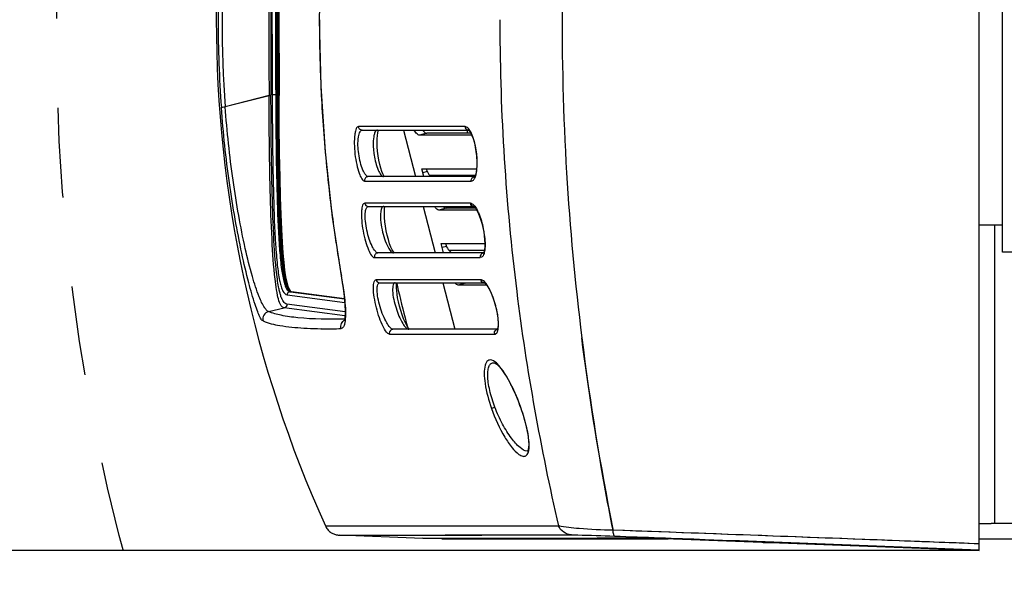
# Model space of a CAD drawing. Header units: millimetres. Extents: x 0 to 420, y 0 to 297.
# Tile 4 of 117: x 72 to 98, y 73 to 88. Entities that reach past the tile are written whole.
import ezdxf

# ---------------------------------------------------------------- set-up
doc = ezdxf.new("R2010")
doc.units = ezdxf.units.MM
doc.header["$LTSCALE"] = 23.1
doc.linetypes.add('DASHED', pattern=[0.2, 0.1, -0.1])
doc.layers.get('0').update_dxf_attribs({"linetype": 'CONTINUOUS'})
doc.layers.add('02___PRT_ALL_AXES', color=7, linetype='CONTINUOUS')
doc.layers.add('DIM_PILOTEES', color=7, linetype='CONTINUOUS')
doc.styles.get("Standard").update_dxf_attribs({"font": 'txt', "width": 0.7})
doc.dimstyles.new('DIMSTYLE_2', dxfattribs={"dimtxt": 2.5, "dimasz": 3.5, "dimexe": 2, "dimexo": 0, "dimtad": 1, "dimdec": 0, "dimlfac": 5, "dimdsep": 46, "dimtxsty": 'STANDARD', "dimblk": '_FILLED', "dimblk1": '_FILLED', "dimblk2": '_FILLED', "dimcen": 0.09, "dimazin": 2, "dimtp": 0.8, "dimtm": 0.8, "dimtfac": 1, "dimtdec": 0, "dimtofl": 0, "dimtmove": 0, "dimatfit": 3, "dimldrblk": '_FILLED', "dimfxl": 1, "dimtolj": 1, "dimarcsym": 0})
doc.dimstyles.new('DIMSTYLE_4', dxfattribs={"dimtxt": 2.5, "dimasz": 3.5, "dimexe": 2, "dimexo": 0, "dimtad": 1, "dimdec": 0, "dimlfac": 5, "dimdsep": 46, "dimtxsty": 'STANDARD', "dimblk": '_FILLED', "dimblk1": '_FILLED', "dimblk2": '_FILLED', "dimcen": 0.09, "dimazin": 2, "dimtp": 0.5, "dimtm": 0.5, "dimtfac": 1, "dimtdec": 0, "dimtofl": 0, "dimtmove": 0, "dimatfit": 3, "dimldrblk": '_FILLED', "dimfxl": 1, "dimtolj": 1, "dimarcsym": 0})
doc.dimstyles.new('DIMSTYLE_5', dxfattribs={"dimtxt": 2.5, "dimasz": 3.5, "dimexe": 2, "dimexo": 0, "dimtad": 1, "dimdsep": 46, "dimtxsty": 'STANDARD', "dimblk": '_FILLED', "dimblk1": '_FILLED', "dimblk2": '_FILLED', "dimcen": 0.09, "dimazin": 2, "dimtp": 0.3, "dimtm": 0.3, "dimtfac": 1, "dimtmove": 0, "dimatfit": 2, "dimldrblk": '_FILLED', "dimfxl": 1, "dimtolj": 1, "dimarcsym": 0})

# ---------------------------------------------------------------- blocks, each defined once
blk = doc.blocks.new('_FILLED')
at = {"color": 0, "linetype": 'BYBLOCK'}
blk.add_solid([(0, 0), (-1, 0.1429), (-1, -0.1429)], dxfattribs=at)
blk = doc.blocks.new('*D8')
at = {"layer": 'DIM_PILOTEES', "color": 2, "linetype": 'CONTINUOUS'}
for p, q in [((113.282, 133.641), (55.448, 133.641)), ((57.448, 133.641), (57.448, 85.834)), ((57.448, 38.026), (57.448, 85.834)), ((109.398, 38.026), (55.448, 38.026))]:
    blk.add_line(p, q, dxfattribs=at)
at = {"layer": 'DIM_PILOTEES', "color": 2, "linetype": 'CONTINUOUS', "xscale": 3.5, "yscale": 3.5, "zscale": 3.5}
for p, rotation in [((57.448, 133.641), 90), ((57.448, 38.026), 270)]:
    blk.add_blockref('_FILLED', p, dxfattribs=dict(at, rotation=rotation))
at = {"layer": 'DIM_PILOTEES', "color": 2, "linetype": 'CONTINUOUS', "insert": (54.323, 88.215), "char_height": 2.5, "width": 8.83929, "attachment_point": 2, "rotation": 90, "line_spacing_factor": 0.9}
blk.add_mtext('{\\ftxt;\\W0.0001;\\H0.0001;\\~}{\\ftxt;\\W2.3571428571;\\H2.5; }{\\ftxt;\\W0.0001;\\H0.0001;\\~}', dxfattribs=at)
blk = doc.blocks.new('*D9')
at = {"layer": 'DIM_PILOTEES', "color": 2, "linetype": 'CONTINUOUS'}
for p, q in [((96.876, 101.345), (67.825, 101.345)), ((69.825, 101.345), (69.825, 87.644)), ((69.825, 73.943), (69.825, 87.644)), ((96.876, 73.943), (67.825, 73.943))]:
    blk.add_line(p, q, dxfattribs=at)
at = {"layer": 'DIM_PILOTEES', "color": 2, "linetype": 'CONTINUOUS', "xscale": 3.5, "yscale": 3.5, "zscale": 3.5}
for p, rotation in [((69.825, 101.345), 90), ((69.825, 73.943), 270)]:
    blk.add_blockref('_FILLED', p, dxfattribs=dict(at, rotation=rotation))
at = {"layer": 'DIM_PILOTEES', "color": 2, "linetype": 'CONTINUOUS', "insert": (66.7, 88.474), "char_height": 2.5, "width": 7.76786, "attachment_point": 2, "rotation": 90, "line_spacing_factor": 0.9}
blk.add_mtext('{\\ftxt;\\W0.0001;\\H0.0001;\\~}{\\ftxt;\\W2.0714285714;\\H2.5; }{\\ftxt;\\W0.0001;\\H0.0001;\\~}', dxfattribs=at)
blk = doc.blocks.new('*D11')
at = {"layer": 'DIM_PILOTEES', "color": 2, "linetype": 'CONTINUOUS'}
for p, q in [((124.376, 87.151), (177.724, 126.633)), ((165.609, 117.667), (124.376, 87.151)), ((83.142, 56.634), (124.376, 87.151))]:
    blk.add_line(p, q, dxfattribs=at)
at = {"layer": 'DIM_PILOTEES', "color": 2, "linetype": 'CONTINUOUS', "xscale": 3.5, "yscale": 3.5, "zscale": 3.5}
for p, rotation in [((165.609, 117.667), 36.504704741), ((83.142, 56.634), 216.504704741)]:
    blk.add_blockref('_FILLED', p, dxfattribs=dict(at, rotation=rotation))
at = {"layer": 'DIM_PILOTEES', "color": 2, "linetype": 'CONTINUOUS', "insert": (167.444, 122.913), "char_height": 2.5, "width": 15.71429, "attachment_point": 1, "rotation": 36.5047, "line_spacing_factor": 0.9}
blk.add_mtext('{\\ftxt;\\W0.0001;\\H0.0001;\\~}{\\ftxt;\\W0.7857142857;\\H2.5; }{\\ftxt;\\W0.0001;\\H0.0001;\\~}{\\ftxt;\\W0.0001;\\H0.0001;\\~}{\\ftxt;\\W1.3333333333;\\H2.5; }{\\ftxt;\\W0.0001;\\H0.0001;\\~}{\\ftxt;\\W0.0001;\\H0.0001;\\~}{\\ftxt;\\W2.0714285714;\\H2.5; }{\\ftxt;\\W0.0001;\\H0.0001;\\~}', dxfattribs=at)

msp = doc.modelspace()

# ---------------------------------------------------------------- linework, layer by layer
at = {"color": 7, "linetype": 'CONTINUOUS'}
for p, q in [((96.8756, 73.9433), (96.8756, 101.3454)), ((78.5559, 85.6836), (77.425, 85.398)), ((78.5559, 85.6838), (77.4251, 85.3978)), ((78.5558, 85.7013), (78.5559, 85.6839)), ((78.6052, 85.6868), (78.6052, 85.7015)), ((78.727, 85.7044), (78.7272, 85.6675)), ((78.727, 85.7044), (78.7271, 85.6675)), ((78.7564, 85.6952), (78.7565, 85.6676)), ((78.7818, 85.6906), (78.7819, 85.6678)), ((78.8073, 85.6896), (78.7818, 85.6906)), ((83.6124, 84.8857), (80.8631, 84.8857)), ((80.9601, 84.7944), (83.7019, 84.7944)), ((82.0211, 84.7944), (82.3301, 83.5944)), ((82.6269, 84.7132), (82.4412, 84.6614)), ((83.7882, 84.6614), (82.4412, 84.6614)), ((83.6791, 84.7132), (83.6791, 84.7946)), ((83.7073, 84.7944), (83.7057, 84.7944)), ((83.8569, 83.5944), (81.1181, 83.5944)), ((82.5507, 83.5944), (82.4979, 83.799)), ((82.4979, 83.799), (83.9125, 83.799)), ((82.6348, 83.7262), (82.5246, 83.6955)), ((82.7077, 83.6197), (82.7321, 83.5944)), ((83.8724, 83.6197), (82.7077, 83.6197)), ((83.8599, 83.5973), (83.8569, 83.5934)), ((83.866, 83.5943), (83.8687, 83.5944)), ((81.0216, 83.4812), (83.7743, 83.4812)), ((83.749, 82.9098), (81.0235, 82.9098)), ((81.1198, 82.8247), (83.8389, 82.8247)), ((82.5284, 82.8247), (82.8375, 81.6247)), ((83.6791, 82.7813), (83.6791, 82.8247)), ((83.7756, 82.7813), (83.7756, 82.825)), ((83.8392, 82.825), (83.8383, 82.8252)), ((83.8433, 82.8247), (83.8417, 82.8248)), ((83.1245, 82.7813), (82.9388, 82.7295)), ((83.9151, 82.7295), (82.9388, 82.7295)), ((97.4756, 82.3444), (96.8756, 82.3444)), ((83.058, 81.6247), (82.9955, 81.8671)), ((82.9955, 81.8671), (84.122, 81.8671)), ((84.099, 81.6247), (81.3701, 81.6247)), ((83.1324, 81.7943), (83.0222, 81.7636)), ((83.2053, 81.6878), (83.2659, 81.6247)), ((84.1059, 81.6878), (83.2053, 81.6878)), ((84.099, 81.6247), (84.0971, 81.6247)), ((81.2745, 81.5054), (84.0054, 81.5054)), ((80.423, 81.0268), (80.4178, 81.0343)), ((84.0199, 80.934), (81.3154, 80.934)), ((81.4106, 80.8551), (84.109, 80.8551)), ((83.0357, 80.8551), (83.3448, 79.6551)), ((83.6221, 80.8495), (83.4364, 80.7977)), ((84.167, 80.7977), (83.4364, 80.7977)), ((84.1088, 80.8555), (84.1081, 80.8556)), ((84.1132, 80.8551), (84.1118, 80.8551)), ((79.0225, 80.543), (80.5073, 80.3474)), ((79.1147, 80.6318), (79.0883, 80.6725)), ((79.0991, 80.6438), (79.0992, 80.6437)), ((79.1042, 80.639), (79.0991, 80.6438)), ((79.1147, 80.6318), (79.1042, 80.639)), ((79.1049, 80.6229), (80.4998, 80.4392)), ((79.1344, 80.6219), (79.1049, 80.6229)), ((79.1383, 80.6215), (79.1344, 80.6219)), ((80.4995, 80.4421), (79.1344, 80.6219)), ((80.5176, 80.1056), (79.0159, 80.3034)), ((78.5426, 80.1114), (78.9421, 80.2068)), ((80.5143, 79.9998), (78.9421, 80.2068)), ((79.8933, 79.6709), (79.9493, 79.6702)), ((79.8961, 79.6717), (79.9493, 79.6702)), ((81.6621, 79.5295), (84.374, 79.5295)), ((84.4495, 79.6551), (81.7563, 79.6551)), ((86.6255, 79.4328), (86.6254, 79.4329)), ((84.354, 78.7931), (84.3543, 78.7931)), ((85.2161, 76.5081), (85.218, 76.5107)), ((85.2211, 76.5107), (85.2183, 76.5107)), ((80.0115, 74.579), (83.0156, 74.5804)), ((83.0156, 74.5804), (86.0238, 74.5804)), ((87.4271, 74.4973), (87.4327, 74.4693)), ((87.4272, 74.4977), (87.4327, 74.4693)), ((88.676, 74.4256), (87.4325, 74.4712)), ((96.8756, 74.6444), (97.1862, 74.6444)), ((98.2098, 74.6444), (97.2845, 74.6444)), ((80.3604, 74.3446), (80.3613, 74.3446)), ((82.5262, 74.2579), (80.3611, 74.341)), ((80.3618, 74.3446), (82.5121, 74.3464)), ((82.2921, 74.3436), (83.1007, 74.345)), ((82.5121, 74.3464), (82.9561, 74.3467)), ((82.9501, 74.2574), (82.526, 74.2579)), ((83.2033, 74.2576), (82.9501, 74.2574)), ((82.9561, 74.3467), (83.1012, 74.3468)), ((88.1767, 74.262), (82.9653, 74.2575)), ((83.0156, 74.2444), (88.8502, 74.2444)), ((83.1012, 74.3468), (86.3552, 74.3495)), ((88.9934, 74.2393), (88.8523, 74.2443)), ((96.8756, 74.2444), (98.4255, 74.2444)), ((91.3156, 74.1438), (91.3049, 74.1545)), ((91.5901, 74.1439), (91.3156, 74.1438)), ((96.2826, 73.9662), (96.8756, 73.9433))]:
    msp.add_line(p, q, dxfattribs=at)
at = {"color": 3, "linetype": 'CONTINUOUS'}
for p, q in [((83.7633, 84.7132), (82.6269, 84.7132)), ((83.8814, 82.7813), (83.1245, 82.7813)), ((83.257, 81.6247), (83.2537, 81.6375)), ((84.1173, 80.8495), (83.6221, 80.8495))]:
    msp.add_line(p, q, dxfattribs=at)
at = {"color": 7, "linetype": 'CONTINUOUS'}
for points in [[(80.4178, 94.2544), (80.185, 92.7304), (79.9996, 91.0455), (79.8878, 89.3456), (79.8506, 87.638), (79.8883, 85.9303), (80.0007, 84.2305), (80.1866, 82.5458), (80.4178, 81.0343)], [(79.0883, 80.6725), (79.0531, 80.7585), (79.0207, 80.874), (78.9924, 81.0124), (78.9667, 81.1782), (78.9431, 81.3777), (78.9211, 81.6156), (78.9008, 81.9003), (78.8823, 82.2342), (78.8659, 82.6182), (78.8514, 83.0651), (78.8391, 83.5771), (78.8287, 84.1913), (78.8204, 84.9523), (78.816, 85.6887)], [(81.4914, 83.6631), (81.4642, 83.7291), (81.4368, 83.8128), (81.4107, 83.9115), (81.3879, 84.0197), (81.3692, 84.1339), (81.3554, 84.2494), (81.3468, 84.3627), (81.3435, 84.4701), (81.3454, 84.5678), (81.352, 84.6535), (81.3621, 84.7216), (81.3739, 84.7702), (81.383, 84.7944)], [(83.7039, 84.7946), (83.7029, 84.7947), (83.7018, 84.7945)], [(83.7018, 84.7945), (83.713, 84.7853), (83.7352, 84.7591), (83.7618, 84.7162), (83.7911, 84.6554), (83.8205, 84.5783), (83.8478, 84.4882), (83.8719, 84.3882), (83.8915, 84.2832), (83.9061, 84.1758), (83.9155, 84.0694), (83.9195, 83.9673), (83.9181, 83.8723), (83.9116, 83.7874), (83.9006, 83.7143), (83.8867, 83.6576), (83.8725, 83.6199), (83.8599, 83.5973)], [(81.5319, 83.5944), (81.5309, 83.5954), (81.515, 83.6183), (81.4914, 83.6631)], [(81.7342, 81.7043), (81.7013, 81.7752), (81.6672, 81.8641), (81.634, 81.968), (81.6039, 82.0808), (81.578, 82.1987), (81.5573, 82.3165), (81.5424, 82.4305), (81.5334, 82.5377), (81.5303, 82.6322), (81.5325, 82.7106), (81.5385, 82.7707), (81.5466, 82.8124), (81.5505, 82.8247)], [(83.8383, 82.8252), (83.8399, 82.824), (83.8538, 82.8131), (83.8785, 82.7855), (83.9093, 82.7403), (83.9444, 82.675), (83.9806, 82.5921), (84.0149, 82.4968), (84.046, 82.392), (84.0725, 82.2822), (84.0938, 82.1711), (84.1092, 82.063), (84.1186, 81.9607), (84.122, 81.8667), (84.1196, 81.785), (84.1122, 81.7177), (84.1017, 81.6679), (84.0966, 81.6517)], [(81.7864, 81.6247), (81.782, 81.6291), (81.7624, 81.6554), (81.7342, 81.7043)], [(80.4178, 81.0343), (80.4291, 80.9681), (80.4601, 80.7685), (80.4847, 80.5823), (80.5024, 80.414), (80.5133, 80.2666), (80.5179, 80.1419), (80.517, 80.0409), (80.5119, 79.9633), (80.5062, 79.9198)], [(82.1286, 79.7171), (82.098, 79.77), (82.0641, 79.8381), (82.0276, 79.9224), (81.9889, 80.0253), (81.9518, 80.1391), (81.9193, 80.2547), (81.8925, 80.3676), (81.8722, 80.4705), (81.8577, 80.5642), (81.8483, 80.6486), (81.8438, 80.7215), (81.8436, 80.7822), (81.8469, 80.8283), (81.8496, 80.8467)], [(84.1081, 80.8556), (84.1121, 80.8534), (84.1297, 80.84), (84.16, 80.8076), (84.1978, 80.7548), (84.2404, 80.6812), (84.2845, 80.5894), (84.3271, 80.4845), (84.3662, 80.3704), (84.4, 80.2533), (84.4275, 80.1372), (84.448, 80.0267), (84.4612, 79.9251), (84.4673, 79.8348), (84.4667, 79.7609), (84.461, 79.7057), (84.4529, 79.6698), (84.4495, 79.6601)], [(82.1767, 79.6551), (82.1729, 79.6585), (82.1543, 79.68), (82.1286, 79.7171)], [(84.3541, 78.7931), (84.363, 78.7917), (84.3908, 78.7799), (84.4307, 78.7523), (84.484, 78.7027), (84.5465, 78.6304), (84.6157, 78.5352), (84.6893, 78.419), (84.7647, 78.2844), (84.8399, 78.1348), (84.9125, 77.975), (84.981, 77.809), (85.0434, 77.6419), (85.0541, 77.6115)], [(85.0541, 77.6115), (85.1104, 77.4403), (85.1554, 77.286), (85.1923, 77.1401), (85.2208, 77.0049), (85.2407, 76.8829), (85.2522, 76.776), (85.2556, 76.6861), (85.2521, 76.6138), (85.2432, 76.5611), (85.2332, 76.5303), (85.2228, 76.5123), (85.2161, 76.5081)], [(80.0115, 74.579), (80.0175, 74.5665), (80.0312, 74.5412), (80.0464, 74.5173), (80.063, 74.4949), (80.0809, 74.474), (80.0998, 74.4548), (80.1195, 74.4371), (80.14, 74.4212), (80.161, 74.4069), (80.1823, 74.3942), (80.2038, 74.3832), (80.2253, 74.3737), (80.2466, 74.3657), (80.2676, 74.3592), (80.2882, 74.354), (80.3076, 74.3501), (80.3255, 74.3475), (80.3406, 74.3458), (80.3508, 74.3451), (80.3578, 74.3447), (80.3604, 74.3446)], [(80.3613, 74.3446), (80.3635, 74.341), (80.4653, 74.3407), (80.7095, 74.3408), (81.0957, 74.3414), (81.6236, 74.3423), (82.2921, 74.3436)], [(82.9653, 74.2575), (82.8423, 74.2574), (82.6167, 74.2574), (82.5262, 74.2616)], [(83.1007, 74.345), (84.0481, 74.3466), (85.1327, 74.3481), (86.3552, 74.3495)], [(88.1767, 74.262), (87.0176, 74.2614), (85.99, 74.2606), (85.0936, 74.2598), (84.3296, 74.2589), (83.6993, 74.2582), (83.2033, 74.2576)]]:
    msp.add_lwpolyline(points, dxfattribs=at)
at = {"color": 2, "linetype": 'DASHED'}
msp.add_circle((124.3756, 87.1508), 51.2978, dxfattribs=at)
at = {"color": 7, "linetype": 'CONTINUOUS'}
for centre, radius, start, end in [((108.8938, 87.6444), 31.7, 155.6627, 204.33757), ((107.9969, 87.6443), 30.755, 175.77217, 179.99993), ((107.7608, 87.6444), 30.4188, 175.76464, 184.2353), ((566.1672, 87.6422), 487.6153, 179.771413, 180.228057), ((563.5397, 87.6443), 484.9384, 179.770427, 180.229553), ((561.7163, 87.6443), 483.0845, 179.769557, 180.23042), ((561.1926, 87.6443), 482.4696, 179.769602, 180.230379), ((561.2337, 87.6443), 482.4812, 179.768634, 180.231457), ((561.3488, 87.6443), 482.571, 179.768175, 180.231968), ((561.4932, 87.6441), 482.6899, 179.768079, 180.232005), ((561.8196, 87.6443), 483.0079, 179.768139, 180.232002), ((107.9971, 87.6444), 30.7551, 180.00008, 184.22778), ((118.9368, 87.6491), 39.0823, 180.00689, 180.77104), ((141.4919, 87.6444), 56.9815, 180.00002, 180.14295), ((118.9251, 87.6487), 39.0706, 180.77081, 181.96005), ((118.7848, 87.6438), 38.9302, 181.95982, 183.02145), ((118.6362, 87.6363), 38.7815, 183.02196, 184.34197), ((118.6079, 87.634), 38.7531, 184.3417, 185.78715), ((118.4639, 87.6193), 38.6083, 185.78706, 186.95672), ((81.1222, 83.4943), 0.1015, 179.94178, 187.3785), ((83.8796, 83.4945), 0.1061, 180.05245, 187.16194), ((118.2869, 87.5977), 38.43, 186.95668, 188.04027), ((118.0632, 87.5661), 38.204, 188.04039, 188.83867), ((117.7633, 87.5192), 37.9005, 188.83822, 189.86383), ((81.3744, 81.5246), 0.1017, 179.93831, 190.91747), ((84.1094, 81.5248), 0.1057, 180.03404, 190.58847), ((69.4985, 79.1439), 11.0856, 8.77849, 9.77822), ((111.6498, 87.6538), 30.5706, 192.86697, 193.22503), ((79.1167, 80.7125), 0.0904, 254.58501, 262.52877), ((111.6586, 87.6559), 30.5797, 193.22515, 195.04906), ((78.5945, 79.9179), 0.2004, 105.00662, 194.2768), ((79.9616, 88.3977), 8.7259, 266.6356, 267.20793), ((80.0433, 90.1593), 10.4895, 267.23099, 269.18059), ((80.1149, 94.9232), 15.2539, 269.37782, 271.12068), ((81.7614, 79.5551), 0.1025, 179.99339, 194.45093), ((84.4762, 79.5552), 0.1053, 180.03412, 194.10265), ((84.4661, 79.5652), 0.09, 91.26853, 99.97045), ((154.9999, 88.0052), 68.9097, 187.146008, 191.304505), ((-44.8408, -3611.5573), 3688.3991, 87.798028, 87.944816), ((87.4133, 35.5416), 38.7291, 88.2494, 88.56477), ((86.6087, 9.3584), 64.9247, 88.019631, 88.245584), ((-24.3473, -3047.8522), 3124.1481, 87.7871395, 87.9209161)]:
    msp.add_arc(centre, radius, start, end, dxfattribs=at)
for points, knots in [([(86.1161, 88.1367), (86.1082, 86.6552), (86.1787, 83.7459), (86.4489, 80.8482), (86.6255, 79.4329)], [0, 0, 0, 0, 0.5095065, 1, 1, 1, 1]), ([(84.5106, 87.5022), (84.5163, 85.2076), (84.7899, 80.8597), (85.5632, 76.577), (86.0237, 74.5805)], [0, 0, 0, 0, 0.5282738, 1, 1, 1, 1]), ([(78.5559, 85.6839), (78.5621, 85.6841), (78.5785, 85.6851), (78.5955, 85.6837), (78.6052, 85.6868)], [0, 0, 0, 0, 0.3789093, 1, 1, 1, 1]), ([(78.7274, 80.8187), (78.6823, 81.1545), (78.6302, 81.9062), (78.5705, 83.5282), (78.5596, 84.813), (78.5559, 85.6839)], [0, 0, 0, 0, 0.2087079, 0.463535, 1, 1, 1, 1]), ([(78.7702, 80.9471), (78.7238, 81.2778), (78.6736, 82.0134), (78.6185, 83.5936), (78.6086, 84.8414), (78.6052, 85.6868)], [0, 0, 0, 0, 0.2111738, 0.4654723, 1, 1, 1, 1]), ([(78.727, 85.7044), (78.7068, 85.7044), (78.6768, 85.7024), (78.6455, 85.7047), (78.6357, 85.7016)], [0, 0, 0, 0, 0.6621791, 1, 1, 1, 1]), ([(78.6357, 85.7016), (78.6375, 85.2622), (78.6435, 84.388), (78.6663, 83.1014), (78.7031, 82.0767), (78.7605, 81.354), (78.802, 81.0439), (78.8296, 80.9121)], [0, 0, 0, 0, 0.2747813, 0.5466259, 0.8047332, 0.9157666, 1, 1, 1, 1]), ([(78.7271, 85.6675), (78.7291, 85.2084), (78.7356, 84.2979), (78.7612, 82.9714), (78.8016, 81.9376), (78.8677, 81.2449), (78.9149, 80.9683), (78.9463, 80.8591)], [0, 0, 0, 0, 0.2857781, 0.5667274, 0.8259927, 0.9292999, 1, 1, 1, 1]), ([(78.7565, 85.6676), (78.7585, 85.1849), (78.7659, 84.228), (78.7887, 83.0451), (78.8254, 82.1419), (78.8638, 81.5546), (78.9173, 81.1), (78.9725, 80.8493), (79.0093, 80.7604)], [0, 0, 0, 0, 0.2941089, 0.5830909, 0.7207513, 0.8449724, 0.9413667, 1, 1, 1, 1]), ([(78.7819, 85.6678), (78.7839, 85.1825), (78.7913, 84.2202), (78.8143, 83.0306), (78.8517, 82.1223), (78.8907, 81.5329), (78.945, 81.0789), (79.0011, 80.8296), (79.0385, 80.7422)], [0, 0, 0, 0, 0.2945531, 0.5841015, 0.7220602, 0.8463768, 0.9422849, 1, 1, 1, 1]), ([(79.0663, 80.7147), (79.0285, 80.803), (78.9719, 81.054), (78.9173, 81.5112), (78.8777, 82.1048), (78.8399, 83.022), (78.8167, 84.2249), (78.8093, 85.1984), (78.8073, 85.6896)], [0, 0, 0, 0, 0.0577047, 0.1531437, 0.2770767, 0.4149397, 0.7048382, 1, 1, 1, 1]), ([(78.8093, 85.6895), (78.8109, 85.6894), (78.8126, 85.6888), (78.8158, 85.6893), (78.8159, 85.6887)], [0, 0, 0, 0, 0.7265409, 1, 1, 1, 1]), ([(77.3256, 85.377), (77.3265, 85.3801), (77.3393, 85.383), (77.3691, 85.3916), (77.4017, 85.395), (77.4251, 85.3978)], [0, 0, 0, 0, 0.0937209, 0.3087718, 1, 1, 1, 1]), ([(78.4002, 79.8692), (78.3852, 79.8753), (78.353, 79.9109), (78.3092, 79.9904), (78.2537, 80.1216), (78.1529, 80.4116), (78.0123, 80.916), (77.8406, 81.652), (77.6738, 82.5132), (77.5272, 83.441), (77.4084, 84.4015), (77.3498, 85.0504), (77.3256, 85.377)], [0, 0, 0, 0, 0.0086227, 0.0241728, 0.0487322, 0.0839337, 0.1875458, 0.3267047, 0.4856401, 0.6537158, 0.8259126, 1, 1, 1, 1]), ([(78.5426, 80.1114), (78.5256, 80.1159), (78.4867, 80.1453), (78.3965, 80.2687), (78.2661, 80.5631), (78.1002, 81.0753), (77.9282, 81.7767), (77.7643, 82.6061), (77.5714, 83.8236), (77.4719, 84.7632), (77.425, 85.398)], [0, 0, 0, 0, 0.0096731, 0.0256178, 0.0841794, 0.1849672, 0.3221498, 0.4808405, 0.6498903, 1, 1, 1, 1]), ([(80.8631, 84.8857), (80.837, 84.8856), (80.8013, 84.8339), (80.7806, 84.7619), (80.7569, 84.6316), (80.7508, 84.4335), (80.7685, 84.1736), (80.8095, 83.9183), (80.8707, 83.6991), (80.9286, 83.5575), (80.9927, 83.4812), (81.0216, 83.4812)], [0, 0, 0, 0, 0.052296, 0.0982307, 0.1581182, 0.3130621, 0.4955917, 0.6773357, 0.8324827, 0.9422358, 1, 1, 1, 1]), ([(80.9601, 84.7944), (80.9357, 84.7943), (80.8863, 84.8147), (80.8651, 84.8625), (80.8631, 84.8857)], [0, 0, 0, 0, 0.5122981, 1, 1, 1, 1]), ([(83.7057, 84.7944), (83.6813, 84.7948), (83.6335, 84.8168), (83.6142, 84.8635), (83.6124, 84.8857)], [0, 0, 0, 0, 0.5232764, 1, 1, 1, 1]), ([(83.8126, 84.6232), (83.792, 84.6805), (83.7526, 84.7723), (83.6872, 84.8565), (83.6517, 84.8751)], [0, 0, 0, 0, 0.6026411, 1, 1, 1, 1]), ([(81.1181, 83.5944), (81.0908, 83.5944), (81.0276, 83.6547), (80.9679, 83.7791), (80.9067, 83.9656), (80.8546, 84.2494), (80.8382, 84.5009), (80.8775, 84.689), (80.8994, 84.7531), (80.9357, 84.7943), (80.9601, 84.7944)], [0, 0, 0, 0, 0.0626774, 0.1736546, 0.3277686, 0.507273, 0.83886, 0.898086, 0.9439363, 1, 1, 1, 1]), ([(81.2619, 84.653), (81.2568, 84.6287), (81.2396, 84.5113), (81.242, 84.3919), (81.2495, 84.2985)], [0, 0, 0, 0, 0.209614, 1, 1, 1, 1]), ([(81.3516, 84.7943), (81.342, 84.7943), (81.3127, 84.7829), (81.2811, 84.7293), (81.268, 84.6821), (81.2619, 84.653)], [0, 0, 0, 0, 0.1631279, 0.4967885, 1, 1, 1, 1]), ([(82.4412, 84.6614), (82.4168, 84.6614), (82.3583, 84.7056), (82.3231, 84.7586), (82.3019, 84.7938)], [0, 0, 0, 0, 0.3720565, 1, 1, 1, 1]), ([(83.9133, 83.7375), (83.9332, 83.8851), (83.9215, 84.1868), (83.8633, 84.4822), (83.8126, 84.6232)], [0, 0, 0, 0, 0.498385, 1, 1, 1, 1]), ([(81.2495, 84.2985), (81.2535, 84.2489), (81.2756, 84.0668), (81.3186, 83.8854), (81.3719, 83.7625)], [0, 0, 0, 0, 0.2709525, 1, 1, 1, 1]), ([(81.1181, 83.5944), (81.0927, 83.5944), (81.0403, 83.5717), (81.0208, 83.5193), (81.0208, 83.4944)], [0, 0, 0, 0, 0.5051637, 1, 1, 1, 1]), ([(81.3719, 83.7625), (81.3909, 83.7186), (81.4216, 83.6538), (81.4848, 83.5943), (81.5119, 83.5943)], [0, 0, 0, 0, 0.6381958, 1, 1, 1, 1]), ([(82.6082, 83.799), (82.6125, 83.7822), (82.6338, 83.7167), (82.6721, 83.6567), (82.7077, 83.6197)], [0, 0, 0, 0, 0.2525354, 1, 1, 1, 1]), ([(83.7735, 83.4944), (83.7734, 83.5181), (83.7907, 83.569), (83.8408, 83.5936), (83.866, 83.5943)], [0, 0, 0, 0, 0.4844793, 1, 1, 1, 1]), ([(83.7743, 83.4812), (83.7873, 83.4812), (83.8255, 83.4935), (83.8708, 83.5574), (83.889, 83.6158), (83.8975, 83.6512)], [0, 0, 0, 0, 0.1746792, 0.5101022, 1, 1, 1, 1]), ([(81.0235, 82.9098), (80.9982, 82.9079), (80.9646, 82.8571), (80.9496, 82.7836), (80.9349, 82.6514), (80.9429, 82.4518), (80.9782, 82.1921), (81.0363, 81.9388), (81.1107, 81.7207), (81.1783, 81.5826), (81.2449, 81.5039), (81.2745, 81.5054)], [0, 0, 0, 0, 0.0504589, 0.0958637, 0.1557819, 0.3110592, 0.4933651, 0.6744903, 0.8298574, 0.9409913, 1, 1, 1, 1]), ([(81.0235, 82.9098), (81.0266, 82.8882), (81.0486, 82.8438), (81.0959, 82.8247), (81.1198, 82.8247)], [0, 0, 0, 0, 0.4777029, 1, 1, 1, 1]), ([(81.3701, 81.6247), (81.342, 81.6247), (81.2766, 81.6851), (81.2073, 81.8075), (81.1332, 81.992), (81.0747, 82.2094), (81.0392, 82.4319), (81.0311, 82.6037), (81.0459, 82.7169), (81.0616, 82.7817), (81.0961, 82.8248), (81.1198, 82.8247)], [0, 0, 0, 0, 0.0639539, 0.1766797, 0.3312201, 0.5102327, 0.6897447, 0.8423144, 0.901141, 0.9462228, 1, 1, 1, 1]), ([(81.5142, 82.8247), (81.505, 82.8247), (81.4771, 82.8139), (81.4497, 82.7606), (81.4405, 82.7149), (81.4367, 82.6867)], [0, 0, 0, 0, 0.163208, 0.4931369, 1, 1, 1, 1]), ([(82.9388, 82.7295), (82.9193, 82.7295), (82.8722, 82.7587), (82.8419, 82.7982), (82.8242, 82.8237)], [0, 0, 0, 0, 0.3858043, 1, 1, 1, 1]), ([(83.8417, 82.8248), (83.818, 82.8252), (83.7722, 82.8455), (83.752, 82.889), (83.749, 82.9098)], [0, 0, 0, 0, 0.5299631, 1, 1, 1, 1]), ([(83.749, 82.9098), (83.7813, 82.9098), (83.8579, 82.8533), (83.8996, 82.7816), (83.9241, 82.7352)], [0, 0, 0, 0, 0.3814936, 1, 1, 1, 1]), ([(81.4367, 82.6867), (81.4275, 82.6179), (81.4304, 82.4612), (81.4784, 82.1509), (81.551, 81.9119), (81.6267, 81.7719)], [0, 0, 0, 0, 0.2205913, 0.4936221, 1, 1, 1, 1]), ([(83.9671, 82.6437), (84.0192, 82.52), (84.093, 82.2554), (84.1282, 81.9828), (84.1284, 81.8439)], [0, 0, 0, 0, 0.4914675, 1, 1, 1, 1]), ([(83.1058, 81.8671), (83.1101, 81.8503), (83.1314, 81.7848), (83.1697, 81.7249), (83.2053, 81.6878)], [0, 0, 0, 0, 0.2525354, 1, 1, 1, 1]), ([(84.1284, 81.8439), (84.1285, 81.777), (84.1223, 81.6696), (84.0872, 81.5587), (84.0574, 81.5287)], [0, 0, 0, 0, 0.6127213, 1, 1, 1, 1]), ([(81.3701, 81.6247), (81.3444, 81.6248), (81.292, 81.6018), (81.2727, 81.5494), (81.2727, 81.5247)], [0, 0, 0, 0, 0.510149, 1, 1, 1, 1]), ([(81.6267, 81.7719), (81.6477, 81.7332), (81.6819, 81.6757), (81.7423, 81.6247), (81.7679, 81.6247)], [0, 0, 0, 0, 0.6321226, 1, 1, 1, 1]), ([(84.0971, 81.6247), (84.0878, 81.6245), (84.0553, 81.619), (84.0276, 81.5951), (84.0164, 81.5747)], [0, 0, 0, 0, 0.2863392, 1, 1, 1, 1]), ([(78.9421, 80.2068), (78.8837, 80.2167), (78.8165, 80.3554), (78.7667, 80.5577), (78.7403, 80.7221), (78.7274, 80.8187)], [0, 0, 0, 0, 0.267799, 0.5597281, 1, 1, 1, 1]), ([(78.8139, 80.6915), (78.8099, 80.7105), (78.793, 80.7953), (78.7795, 80.8807), (78.7702, 80.9471)], [0, 0, 0, 0, 0.2242963, 1, 1, 1, 1]), ([(78.8296, 80.9121), (78.8335, 80.8936), (78.8476, 80.83), (78.8648, 80.7669), (78.8802, 80.7232)], [0, 0, 0, 0, 0.2888176, 1, 1, 1, 1]), ([(78.9463, 80.8591), (78.9492, 80.8491), (78.9599, 80.8135), (78.9725, 80.7783), (78.9831, 80.7537)], [0, 0, 0, 0, 0.2799184, 1, 1, 1, 1]), ([(80.4542, 80.8357), (80.4655, 80.7626), (80.5015, 80.5076), (80.5269, 80.2503), (80.5275, 80.0666)], [0, 0, 0, 0, 0.2868585, 1, 1, 1, 1]), ([(81.6621, 79.5295), (81.6314, 79.5295), (81.5622, 79.6057), (81.4847, 79.7442), (81.3967, 79.9596), (81.3214, 80.211), (81.2682, 80.4701), (81.2454, 80.6704), (81.2509, 80.8054), (81.2597, 80.8781), (81.2906, 80.934), (81.3154, 80.934)], [0, 0, 0, 0, 0.0602834, 0.1730799, 0.3285634, 0.5089164, 0.6908454, 0.8464727, 0.9063128, 0.9513494, 1, 1, 1, 1]), ([(81.3154, 80.934), (81.3196, 80.9139), (81.3422, 80.8728), (81.3874, 80.8551), (81.4106, 80.8551)], [0, 0, 0, 0, 0.4683146, 1, 1, 1, 1]), ([(81.7563, 79.6551), (81.7272, 79.6551), (81.6592, 79.716), (81.5803, 79.8365), (81.4927, 80.0193), (81.4171, 80.2346), (81.3636, 80.4564), (81.3406, 80.6292), (81.346, 80.7446), (81.3552, 80.81), (81.3877, 80.8551), (81.4106, 80.8551)], [0, 0, 0, 0, 0.0653213, 0.180029, 0.3350966, 0.5135838, 0.692792, 0.8455699, 0.9042208, 0.9486324, 1, 1, 1, 1]), ([(81.8096, 80.8551), (81.7849, 80.8551), (81.7516, 80.8032), (81.7441, 80.7318), (81.7427, 80.6798), (81.7439, 80.6508)], [0, 0, 0, 0, 0.326509, 0.6166755, 1, 1, 1, 1]), ([(83.4364, 80.7977), (83.4222, 80.7977), (83.3884, 80.8133), (83.3642, 80.8383), (83.3507, 80.854)], [0, 0, 0, 0, 0.4072551, 1, 1, 1, 1]), ([(84.1118, 80.8551), (84.0889, 80.8555), (84.045, 80.8741), (84.024, 80.9146), (84.0199, 80.934)], [0, 0, 0, 0, 0.5368341, 1, 1, 1, 1]), ([(84.2598, 80.6584), (84.2303, 80.7198), (84.1761, 80.8176), (84.0972, 80.9065), (84.0563, 80.9252)], [0, 0, 0, 0, 0.6025095, 1, 1, 1, 1]), ([(78.8481, 80.5536), (78.8451, 80.5639), (78.8323, 80.6095), (78.8215, 80.6557), (78.8139, 80.6915)], [0, 0, 0, 0, 0.227068, 1, 1, 1, 1]), ([(78.8932, 80.4291), (78.8892, 80.4378), (78.8717, 80.4784), (78.8578, 80.5204), (78.8481, 80.5536)], [0, 0, 0, 0, 0.2174138, 1, 1, 1, 1]), ([(78.8802, 80.7232), (78.8901, 80.6952), (78.9175, 80.6253), (78.9744, 80.5493), (79.0225, 80.543)], [0, 0, 0, 0, 0.3795525, 1, 1, 1, 1]), ([(78.9831, 80.7537), (78.991, 80.7354), (79.0152, 80.685), (79.0568, 80.6353), (79.0927, 80.6254)], [0, 0, 0, 0, 0.3492888, 1, 1, 1, 1]), ([(79.0093, 80.7604), (79.0158, 80.7445), (79.0373, 80.6981), (79.0685, 80.6525), (79.0981, 80.6347)], [0, 0, 0, 0, 0.3313334, 1, 1, 1, 1]), ([(79.0385, 80.7422), (79.0432, 80.7313), (79.0594, 80.6964), (79.0802, 80.6628), (79.099, 80.6436)], [0, 0, 0, 0, 0.3045026, 1, 1, 1, 1]), ([(79.1156, 80.6282), (79.1112, 80.6336), (79.0915, 80.6605), (79.0766, 80.6906), (79.0663, 80.7147)], [0, 0, 0, 0, 0.2095734, 1, 1, 1, 1]), ([(81.7439, 80.6508), (81.75, 80.4993), (81.8195, 80.2058), (81.9307, 79.9262), (82.0081, 79.8016)], [0, 0, 0, 0, 0.5082911, 1, 1, 1, 1]), ([(84.4739, 79.8378), (84.4666, 79.9806), (84.4128, 80.2614), (84.3207, 80.5314), (84.2598, 80.6584)], [0, 0, 0, 0, 0.5035958, 1, 1, 1, 1]), ([(78.9595, 80.3307), (78.9551, 80.3346), (78.9357, 80.3539), (78.9205, 80.3771), (78.91, 80.3959)], [0, 0, 0, 0, 0.2127779, 1, 1, 1, 1]), ([(79.0159, 80.3034), (79.0159, 80.2819), (79.0014, 80.238), (78.9627, 80.2123), (78.9421, 80.2068)], [0, 0, 0, 0, 0.5008739, 1, 1, 1, 1]), ([(80.5039, 79.9148), (80.1025, 79.9086), (79.5525, 79.9139), (78.8979, 80.0022), (78.6463, 80.0689), (78.5426, 80.1114)], [0, 0, 0, 0, 0.608263, 0.8301923, 1, 1, 1, 1]), ([(80.5275, 80.0666), (80.5276, 80.0469), (80.5269, 79.9769), (80.5227, 79.9069), (80.5158, 79.8572)], [0, 0, 0, 0, 0.2820517, 1, 1, 1, 1]), ([(78.4002, 79.8692), (78.5384, 79.8122), (78.8889, 79.7321), (79.2433, 79.6989), (79.4495, 79.6868)], [0, 0, 0, 0, 0.4197363, 1, 1, 1, 1]), ([(80.4133, 79.6722), (80.4024, 79.7145), (80.409, 79.8103), (80.4754, 79.881), (80.5154, 79.9014)], [0, 0, 0, 0, 0.4931902, 1, 1, 1, 1]), ([(80.5158, 79.8572), (80.512, 79.8301), (80.5017, 79.776), (80.4768, 79.7019), (80.4321, 79.6748), (80.4133, 79.6722)], [0, 0, 0, 0, 0.3649221, 0.7452424, 1, 1, 1, 1]), ([(82.0081, 79.8016), (82.032, 79.7631), (82.071, 79.7064), (82.1335, 79.6551), (82.1599, 79.6551)], [0, 0, 0, 0, 0.6321601, 1, 1, 1, 1]), ([(81.7563, 79.6551), (81.7303, 79.6551), (81.6779, 79.6319), (81.6588, 79.5795), (81.6589, 79.5551)], [0, 0, 0, 0, 0.5152028, 1, 1, 1, 1]), ([(84.3708, 79.5551), (84.3708, 79.577), (84.3854, 79.6234), (84.4278, 79.6498), (84.4505, 79.6538)], [0, 0, 0, 0, 0.4876927, 1, 1, 1, 1]), ([(84.374, 79.5295), (84.3881, 79.5296), (84.4311, 79.5463), (84.467, 79.6333), (84.4736, 79.7047), (84.475, 79.7492)], [0, 0, 0, 0, 0.1616853, 0.4876076, 1, 1, 1, 1]), ([(87.4327, 74.4693), (87.3552, 74.8559), (87.0432, 76.5031), (86.7842, 78.1606), (86.6255, 79.4328)], [0, 0, 0, 0, 0.2352202, 1, 1, 1, 1]), ([(84.2996, 78.8599), (84.2664, 78.8692), (84.1733, 78.8543), (84.1426, 78.7687), (84.1307, 78.7251)], [0, 0, 0, 0, 0.43268, 1, 1, 1, 1]), ([(84.3832, 77.6444), (84.3296, 77.7853), (84.2634, 77.995), (84.2113, 78.269), (84.1951, 78.4452), (84.2011, 78.5911), (84.2278, 78.7014), (84.2787, 78.7774), (84.3309, 78.7934), (84.3541, 78.7931)], [0, 0, 0, 0, 0.3636361, 0.5282732, 0.6720606, 0.7895547, 0.8787778, 0.9440894, 1, 1, 1, 1]), ([(84.5136, 78.6884), (84.4954, 78.7105), (84.4346, 78.7782), (84.3606, 78.8428), (84.2996, 78.8599)], [0, 0, 0, 0, 0.3112055, 1, 1, 1, 1]), ([(84.1307, 78.7251), (84.1129, 78.6602), (84.102, 78.5009), (84.1378, 78.124), (84.222, 77.8216), (84.294, 77.6127)], [0, 0, 0, 0, 0.1776292, 0.4161687, 1, 1, 1, 1]), ([(85.0581, 77.6127), (84.9856, 77.8255), (84.8284, 78.1969), (84.6275, 78.5511), (84.5136, 78.6884)], [0, 0, 0, 0, 0.5575181, 1, 1, 1, 1]), ([(84.3832, 77.6443), (84.3719, 77.6404), (84.3422, 77.6299), (84.3124, 77.6196), (84.294, 77.6127)], [0, 0, 0, 0, 0.3778185, 1, 1, 1, 1]), ([(84.294, 77.6127), (84.3826, 77.3545), (84.5427, 77.0019), (84.8023, 76.6166), (84.9351, 76.4742), (85.0021, 76.427)], [0, 0, 0, 0, 0.5872209, 0.8236774, 1, 1, 1, 1]), ([(85.2181, 76.5107), (85.149, 76.511), (84.9871, 76.6236), (84.7835, 76.8639), (84.5648, 77.2191), (84.4401, 77.4946), (84.3832, 77.6444)], [0, 0, 0, 0, 0.1434882, 0.3724617, 0.6674882, 1, 1, 1, 1]), ([(85.0541, 77.6115), (85.0542, 77.6112), (85.0561, 77.6125), (85.0571, 77.6124), (85.0581, 77.6127)], [0, 0, 0, 0, 0.2439467, 1, 1, 1, 1]), ([(85.2657, 76.685), (85.2617, 76.8284), (85.206, 77.1437), (85.1146, 77.448), (85.0581, 77.6127)], [0, 0, 0, 0, 0.451753, 1, 1, 1, 1]), ([(85.0021, 76.427), (85.0318, 76.406), (85.0866, 76.3711), (85.2346, 76.3811), (85.2574, 76.5111), (85.2633, 76.5814)], [0, 0, 0, 0, 0.2723599, 0.4719565, 1, 1, 1, 1]), ([(86.3552, 74.3495), (86.2855, 74.3524), (86.1434, 74.4013), (86.0511, 74.5188), (86.0228, 74.5843)], [0, 0, 0, 0, 0.494215, 1, 1, 1, 1]), ([(87.4327, 74.4693), (87.1399, 74.4744), (86.6694, 74.4977), (86.1965, 74.5408), (86.0228, 74.5843)], [0, 0, 0, 0, 0.6204995, 1, 1, 1, 1]), ([(87.4696, 74.3197), (87.4643, 74.3204), (87.4539, 74.3359), (87.4407, 74.3843), (87.4354, 74.4328), (87.4327, 74.4693)], [0, 0, 0, 0, 0.101097, 0.3019739, 1, 1, 1, 1]), ([(86.3552, 74.3495), (86.4097, 74.3495), (86.7813, 74.3442), (87.1527, 74.3313), (87.4696, 74.3197)], [0, 0, 0, 0, 0.1466979, 1, 1, 1, 1]), ([(87.4696, 74.3197), (88.2503, 74.2911), (91.3857, 74.1756), (94.521, 74.0577), (96.8756, 73.9679)], [0, 0, 0, 0, 0.2489959, 1, 1, 1, 1]), ([(88.3833, 74.2586), (88.3613, 74.2591), (88.2925, 74.2606), (88.2236, 74.262), (88.1767, 74.262)], [0, 0, 0, 0, 0.31914, 1, 1, 1, 1]), ([(96.8756, 74.1181), (96.1907, 74.1442), (93.4575, 74.2481), (90.7243, 74.3501), (88.676, 74.4256)], [0, 0, 0, 0, 0.2506029, 1, 1, 1, 1])]:
    msp.add_open_spline(points, degree=3, knots=knots, dxfattribs=at)
for points in [[(78.7269, 85.7044), (78.7368, 85.7015), (78.7467, 85.6986), (78.7563, 85.6951)], [(78.7818, 85.6906), (78.7734, 85.6928), (78.7649, 85.694), (78.7564, 85.6952)], [(83.6517, 84.8751), (83.6397, 84.8814), (83.626, 84.8856), (83.6124, 84.8857)], [(83.8975, 83.6512), (83.9044, 83.6796), (83.9094, 83.7085), (83.9133, 83.7375)], [(83.9241, 82.7352), (83.9398, 82.7054), (83.954, 82.6748), (83.9671, 82.6437)], [(84.0164, 81.5747), (84.0081, 81.5597), (84.0036, 81.5419), (84.0036, 81.5247)], [(84.0574, 81.5287), (84.044, 81.5152), (84.0244, 81.5054), (84.0054, 81.5054)], [(84.0563, 80.9252), (84.045, 80.9303), (84.0324, 80.934), (84.0199, 80.934)], [(79.0259, 80.5649), (79.0238, 80.5578), (79.0225, 80.5503), (79.0225, 80.543)], [(79.0479, 80.6014), (79.0375, 80.5917), (79.0299, 80.5785), (79.0259, 80.5649)], [(79.1049, 80.6229), (79.0846, 80.6236), (79.0627, 80.6153), (79.0479, 80.6014)], [(79.0981, 80.6347), (79.1091, 80.6281), (79.1217, 80.6235), (79.1344, 80.6219)], [(78.91, 80.3959), (78.904, 80.4067), (78.8984, 80.4178), (78.8932, 80.4291)], [(79.0159, 80.3034), (78.9952, 80.3061), (78.9751, 80.3169), (78.9595, 80.3307)], [(84.475, 79.7492), (84.4759, 79.7787), (84.4754, 79.8083), (84.4739, 79.8378)], [(85.2633, 76.5814), (85.2662, 76.6158), (85.2667, 76.6504), (85.2657, 76.685)]]:
    msp.add_open_spline(points, degree=3, dxfattribs=at)
at = {"color": 3, "linetype": 'CONTINUOUS'}
for points, knots in [([(82.5218, 84.794), (82.5381, 84.772), (82.5665, 84.7374), (82.6092, 84.7132), (82.6269, 84.7132)], [0, 0, 0, 0, 0.6078167, 1, 1, 1, 1]), ([(83.0507, 82.8245), (83.057, 82.8179), (83.0775, 82.7983), (83.1048, 82.7813), (83.1245, 82.7813)], [0, 0, 0, 0, 0.3168834, 1, 1, 1, 1])]:
    msp.add_open_spline(points, degree=3, knots=knots, dxfattribs=at)
msp.add_open_spline([(83.5981, 80.8549), (83.6056, 80.8517), (83.6139, 80.8495), (83.6221, 80.8495)], degree=3, dxfattribs=at)
at = {"layer": '02___PRT_ALL_AXES', "color": 7, "linetype": 'CONTINUOUS'}
for p, q in [((97.4756, 81.6443), (97.4756, 123.6943)), ((97.2845, 74.6444), (97.2845, 82.3444)), ((97.7504, 81.6443), (97.4756, 81.6443)), ((97.2845, 74.6444), (97.1862, 74.6444))]:
    msp.add_line(p, q, dxfattribs=at)

# ---------------------------------------------------------------- dimensions: what is measured, and where the dimension line sits
at = {"layer": 'DIM_PILOTEES', "color": 2, "linetype": 'CONTINUOUS'}
for base, p1, p2, angle, text, dimstyle, picture, middle in [((57.4484, 133.6411), (109.3982, 38.026), (113.2821, 133.6411), 90, '{\\ftxt;\\W0.0001;\\H0.0001;\\~}{\\ftxt;\\W2.3571428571;\\H2.5; }{\\ftxt;\\W0.0001;\\H0.0001;\\~}', 'DIMSTYLE_2', '*D8', (57.4484, 87.8577)), ((69.8251, 73.9433), (96.8756, 101.3454), (96.8756, 73.9433), 270, '{\\ftxt;\\W0.0001;\\H0.0001;\\~}{\\ftxt;\\W2.0714285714;\\H2.5; }{\\ftxt;\\W0.0001;\\H0.0001;\\~}', 'DIMSTYLE_4', '*D9', (69.8251, 88.1164))]:
    dim = msp.add_linear_dim(base=base, p1=p1, p2=p2, angle=angle, text=text, dimstyle=dimstyle, dxfattribs=at)
    dim.commit()
    dim.dimension.update_dxf_attribs({"geometry": picture, "text_midpoint": middle, "dimtype": 160})
dim = msp.add_diameter_dim_2p(p1=(165.6092, 117.6673), p2=(83.142, 56.6344), text='{\\ftxt;\\W0.0001;\\H0.0001;\\~}{\\ftxt;\\W0.7857142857;\\H2.5; }{\\ftxt;\\W0.0001;\\H0.0001;\\~}{\\ftxt;\\W0.0001;\\H0.0001;\\~}{\\ftxt;\\W1.3333333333;\\H2.5; }{\\ftxt;\\W0.0001;\\H0.0001;\\~}{\\ftxt;\\W0.0001;\\H0.0001;\\~}{\\ftxt;\\W2.0714285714;\\H2.5; }{\\ftxt;\\W0.0001;\\H0.0001;\\~}', dimstyle='DIMSTYLE_5', override={"dimpost": '<>'}, dxfattribs=at)
dim.commit()
dim.dimension.update_dxf_attribs({"geometry": '*D11', "text_midpoint": (173.1896, 124.0551), "dimtype": 163})

doc.saveas('drawing.dxf')
